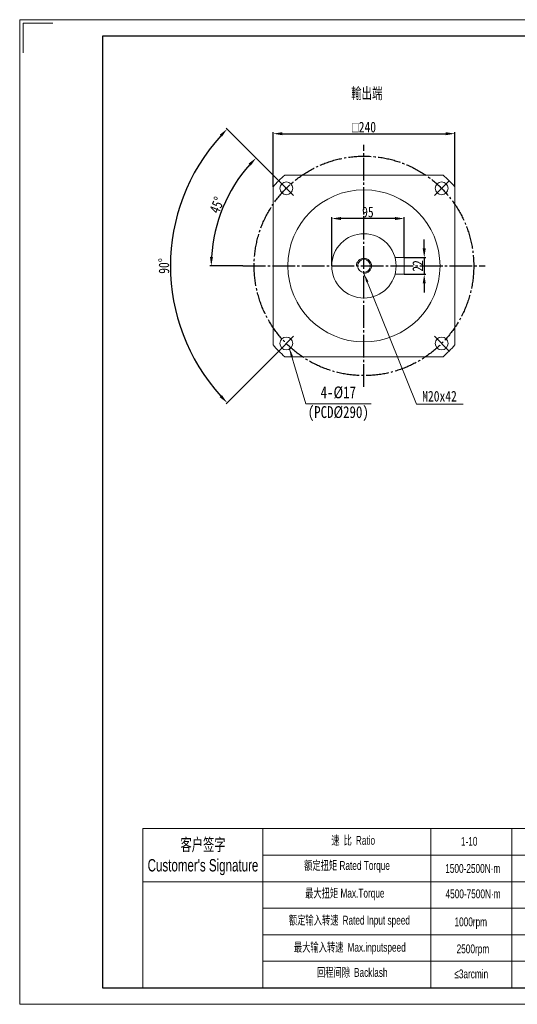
# Model space of a CAD drawing. Header units: millimetres. Extents: x 18514 to 20354, y 216 to 1517.
# Tile 1 of 3: x 18514 to 19172, y 216 to 1517. Entities that reach past the tile are written whole.
import ezdxf

# ---------------------------------------------------------------- set-up
doc = ezdxf.new("R2010")
doc.units = ezdxf.units.MM
doc.header["$PDSIZE"] = -5
doc.linetypes.add('EB_DASHDOT', pattern=[39, 30, -3, 3, -3])
doc.layers.get('0').update_dxf_attribs({"lineweight": 0})
doc.layers.get('Defpoints').update_dxf_attribs({"lineweight": 18})
for name, color, linetype, lineweight in [('7标注层', 4, 'Continuous', 18), ('CAXA0', 7, 'Continuous', 70), ('CAXA中心线层', 1, 'EB_DASHDOT', 25), ('SLD-0', 7, 'Continuous', 18), ('图框_外框线', 7, 'Continuous', 18)]:
    doc.layers.add(name, color=color, linetype=linetype, lineweight=lineweight)
doc.styles.get("Standard").update_dxf_attribs({"font": 'txt', "width": 0.707})
doc.styles.add('TH_GBDIM', font='txt', dxfattribs={"width": 0.8})
doc.styles.add('标准', font='arial.ttf', dxfattribs={"width": 0.667})
doc.dimstyles.new('TH_GBDIM', dxfattribs={"dimtxt": 14, "dimasz": 12, "dimexe": 2, "dimexo": 0, "dimgap": 1.5, "dimtad": 1, "dimdec": 0, "dimzin": 0, "dimdsep": 46, "dimtxsty": 'TH_GBDIM', "dimcen": 2.5, "dimdle": 24, "dimclrd": 3, "dimclre": 3, "dimclrt": 3, "dimadec": 0, "dimazin": 0, "dimtfac": 0.714286, "dimtdec": 0, "dimtmove": 0, "dimatfit": 3, "dimfxl": 1, "dimtolj": 1, "dimarcsym": 0})

# ---------------------------------------------------------------- blocks, each defined once
blk = doc.blocks.new('*X2')
at = {"linetype": 'Continuous', "lineweight": 15}
blk.add_hatch(color=3, dxfattribs=at).paths.add_polyline_path([(-108.3, 73.9), (-103.5, 62.9), (-106.4, 62)], flags=0)
at = {"color": 3, "linetype": 'Continuous', "lineweight": 15}
for p, q in [((-108.3, 73.9), (-86.3, 0)), ((-86.3, 0), (0, 0)), ((0, 0), (0, 0))]:
    blk.add_line(p, q, dxfattribs=at)
blk = doc.blocks.new('*X11')
at = {"color": 3, "linetype": 'Continuous', "lineweight": -2, "transparency": 16777216}
for p, q in [((18849, 1296.2), (18849, 1368.5)), ((18861, 1366.5), (19077, 1366.5)), ((19089, 1296.2), (19089, 1368.5))]:
    blk.add_line(p, q, dxfattribs=at)
at = {"color": 3, "linetype": 'Continuous', "transparency": 16777216}
for points in [[(18861, 1368.5), (18861, 1364.5), (18849, 1366.5)], [(19077, 1368.5), (19077, 1364.5), (19089, 1366.5)]]:
    blk.add_solid(points, dxfattribs=at)
at = {"layer": 'Defpoints', "color": 0, "linetype": 'Continuous', "transparency": 16777216}
for p in [(19089, 1366.5), (18849, 1296.2), (19089, 1296.2)]:
    blk.add_point(p, dxfattribs=at)
at = {"color": 3, "linetype": 'Continuous', "lineweight": 15, "transparency": 16777216, "insert": (18969, 1375.1), "char_height": 14, "width": 70.902, "attachment_point": 5, "style": 'TH_GBDIM'}
blk.add_mtext('\\A1;{\\fgdt|b0|i0|c134|p2;o}240', dxfattribs=at)
blk = doc.blocks.new('*X23')
at = {"color": 3, "linetype": 'Continuous', "lineweight": -2, "transparency": 16777216}
for p, q in [((18857, 1303.9), (18825, 1335.8)), ((18809, 1191.8), (18765.3, 1191.8))]:
    blk.add_line(p, q, dxfattribs=at)
blk.add_arc((18969, 1191.8), 201.7, 138.4086, 176.5914, dxfattribs=at)
at = {"color": 3, "linetype": 'Continuous', "transparency": 16777216}
for points in [[(18816.7, 1327.1), (18819.6, 1324.3), (18826.4, 1334.4)], [(18769.6, 1203.7), (18765.6, 1203.8), (18767.3, 1191.8)]]:
    blk.add_solid(points, dxfattribs=at)
at = {"layer": 'Defpoints', "color": 0, "linetype": 'Continuous', "transparency": 16777216}
for p in [(18857, 1303.9), (18794.3, 1292.7), (18876, 1284.8), (18809, 1191.8), (19129, 1191.8)]:
    blk.add_point(p, dxfattribs=at)
at = {"color": 3, "linetype": 'Continuous', "lineweight": 15, "transparency": 16777216, "insert": (18774.8, 1272.2), "char_height": 14, "width": 43.21, "attachment_point": 5, "rotation": 67.5, "style": 'TH_GBDIM'}
blk.add_mtext('\\A1;45°', dxfattribs=at)
blk = doc.blocks.new('*X24')
at = {"color": 3, "linetype": 'Continuous', "lineweight": -2, "transparency": 16777216}
for p, q in [((18857, 1303.9), (18786.8, 1374)), ((18857, 1079.7), (18786.8, 1009.6))]:
    blk.add_line(p, q, dxfattribs=at)
blk.add_arc((18969, 1191.8), 255.6, 137.6897, 222.3103, dxfattribs=at)
at = {"color": 3, "linetype": 'Continuous', "transparency": 16777216}
for points in [[(18778.5, 1365.2), (18781.4, 1362.5), (18788.3, 1372.6)], [(18781.4, 1021.1), (18778.5, 1018.3), (18788.3, 1011)]]:
    blk.add_solid(points, dxfattribs=at)
at = {"layer": 'Defpoints', "color": 0, "linetype": 'Continuous', "transparency": 16777216}
for p in [(18857, 1303.9), (18876, 1284.8), (18722.1, 1257.9), (18876, 1098.8), (18857, 1079.7)]:
    blk.add_point(p, dxfattribs=at)
at = {"color": 3, "linetype": 'Continuous', "lineweight": 15, "transparency": 16777216, "insert": (18704.9, 1191.8), "char_height": 14, "width": 42.062, "attachment_point": 5, "rotation": 90, "style": 'TH_GBDIM'}
blk.add_mtext('\\A1;90°', dxfattribs=at)
blk = doc.blocks.new('*X25')
at = {"linetype": 'Continuous', "lineweight": 15}
blk.add_hatch(color=3, dxfattribs=at).paths.add_polyline_path([(-130.9, 172.7), (-125, 162.1), (-127.8, 161)], flags=0)
at = {"color": 3, "linetype": 'Continuous', "lineweight": 15}
for p, q in [((-130.9, 172.7), (-61.7, 0)), ((-61.7, 0), (0, 0)), ((0, 0), (0, 0))]:
    blk.add_line(p, q, dxfattribs=at)
blk = doc.blocks.new('*X26')
at = {"color": 3, "linetype": 'Continuous', "lineweight": -2, "transparency": 16777216}
for p, q in [((19048.6, 1214.8), (19048.6, 1226.8)), ((19021.9, 1202.8), (19050.6, 1202.8)), ((19048.6, 1202.8), (19048.6, 1180.8)), ((19021.9, 1180.8), (19050.6, 1180.8)), ((19048.6, 1168.8), (19048.6, 1156.8))]:
    blk.add_line(p, q, dxfattribs=at)
at = {"color": 3, "linetype": 'Continuous', "transparency": 16777216}
for points in [[(19046.6, 1214.8), (19050.6, 1214.8), (19048.6, 1202.8)], [(19046.6, 1168.8), (19050.6, 1168.8), (19048.6, 1180.8)]]:
    blk.add_solid(points, dxfattribs=at)
at = {"layer": 'Defpoints', "color": 0, "linetype": 'Continuous', "transparency": 16777216}
for p in [(19021.9, 1202.8), (19021.9, 1180.8), (19048.6, 1180.8)]:
    blk.add_point(p, dxfattribs=at)
at = {"color": 3, "linetype": 'Continuous', "lineweight": 15, "transparency": 16777216, "insert": (19040.1, 1191.8), "char_height": 14, "width": 28.249, "attachment_point": 5, "rotation": 90, "style": 'TH_GBDIM'}
blk.add_mtext('\\A1;22', dxfattribs=at)
blk = doc.blocks.new('*X27')
at = {"color": 3, "linetype": 'Continuous', "lineweight": -2, "transparency": 16777216}
for p, q in [((18926.5, 1191.8), (18926.5, 1256.4)), ((19009.9, 1254.4), (18938.5, 1254.4)), ((19021.9, 1202.8), (19021.9, 1256.4))]:
    blk.add_line(p, q, dxfattribs=at)
at = {"color": 3, "linetype": 'Continuous', "transparency": 16777216}
for points in [[(18938.5, 1256.4), (18938.5, 1252.4), (18926.5, 1254.4)], [(19009.9, 1256.4), (19009.9, 1252.4), (19021.9, 1254.4)]]:
    blk.add_solid(points, dxfattribs=at)
at = {"layer": 'Defpoints', "color": 0, "linetype": 'Continuous', "transparency": 16777216}
for p in [(18926.5, 1254.4), (19021.9, 1202.8), (18926.5, 1191.8)]:
    blk.add_point(p, dxfattribs=at)
at = {"color": 3, "linetype": 'Continuous', "lineweight": 15, "transparency": 16777216, "insert": (18974.2, 1262.9), "char_height": 14, "width": 28.498, "attachment_point": 5, "style": 'TH_GBDIM'}
blk.add_mtext('\\A1;95', dxfattribs=at)

msp = doc.modelspace()

# ---------------------------------------------------------------- linework, layer by layer
at = {"color": 7, "linetype": 'Continuous', "lineweight": 15}
for p, q in [((19073.4, 1311.8), (18864.6, 1311.8)), ((18849, 1296.2), (18849, 1087.4)), ((19089, 1087.4), (19089, 1296.2)), ((19010.1, 1202.8), (19021.9, 1202.8)), ((19021.9, 1202.8), (19021.9, 1180.8)), ((19010.1, 1180.8), (19021.9, 1180.8)), ((18864.6, 1071.8), (19073.4, 1071.8))]:
    msp.add_line(p, q, dxfattribs=at)
for p, q in [((18835.5, 448.3), (18835.5, 238)), ((19057.5, 448.3), (19057.5, 238))]:
    msp.add_line(p, q)
for centre, radius in [((18866.5, 1294.3), 8.5), ((19071.6, 1294.3), 8.5), ((18969, 1191.8), 100.5), ((18969, 1191.8), 42.5), ((18969, 1191.8), 8.5), ((18866.5, 1089.3), 8.5), ((19071.6, 1089.3), 8.5)]:
    msp.add_circle(centre, radius, dxfattribs=at)
for start, end in [(131.0283, 138.9717), (41.0283, 48.9717), (221.0283, 228.9717), (311.0283, 318.9717)]:
    msp.add_arc((18969, 1191.8), 159.1, start, end, dxfattribs=at)
at = {"layer": '7标注层', "color": 0}
msp.add_line((18676.8, 448.3), (18676.8, 238), dxfattribs=at)
at = {"layer": '7标注层'}
msp.add_arc((18969, 1191.8), 10, 270, 180, dxfattribs=at)
at = {"layer": 'CAXA中心线层', "linetype": 'EB_DASHDOT', "lineweight": 25}
for p, q in [((18969, 1031.8), (18969, 1351.8)), ((18857, 1303.9), (18876, 1284.8)), ((19081.1, 1303.9), (19062, 1284.8)), ((18809, 1191.8), (19129, 1191.8)), ((18857, 1079.7), (18876, 1098.8)), ((19081.1, 1079.7), (19062, 1098.8))]:
    msp.add_line(p, q, dxfattribs=at)
msp.add_circle((18969, 1191.8), 145, dxfattribs=at)
at = {"layer": 'SLD-0'}
msp.add_line((19164.4, 448.3), (19164.4, 238), dxfattribs=at)
at = {"layer": '图框_外框线'}
for p, q in [((18676.8, 448.3), (20332.2, 448.3)), ((18835.5, 413.2), (19765.8, 413.2)), ((18676.8, 378.1), (20332.2, 378.1)), ((18835.5, 343), (20332.2, 343)), ((18835.5, 307.9), (20332.2, 307.9)), ((18835.5, 272.9), (20332.2, 272.9))]:
    msp.add_line(p, q, dxfattribs=at)
at = {"layer": '图框_外框线', "color": 3}
msp.add_lwpolyline([(18514.3, 216.1), (20354.1, 216.1), (20354.1, 1517.1), (18514.3, 1517.1)], close=True, dxfattribs=at)
msp.add_lwpolyline([(18518.7, 1473.3), (18518.7, 1512.7), (18558.1, 1512.7)], dxfattribs=at)
at = {"layer": '图框_外框线', "color": 3, "lineweight": 25}
msp.add_lwpolyline([(18623.8, 238), (20332.2, 238), (20332.2, 1495.2), (18623.8, 1495.2)], close=True, dxfattribs=at)

# ---------------------------------------------------------------- block references
at = {"color": 7, "linetype": 'Continuous', "lineweight": 15}
for name, p in [('*X25', (19099.9, 1009.1)), ('*X2', (18978.7, 1009.7))]:
    msp.add_blockref(name, p, dxfattribs=at)

# ---------------------------------------------------------------- texts
at = {"color": 3, "insert": (18972.7, 1419.1), "char_height": 15, "width": 87.904, "attachment_point": 5}
msp.add_mtext('輸出端', dxfattribs=at)
at = {"layer": 'CAXA0', "color": 3, "linetype": 'Continuous', "attachment_point": 5, "style": 'TH_GBDIM'}
for s, insert, char_height, width in [('4-%%C17\\P(PCD%%C290)', (18935.1, 1009.6), 15.628, 144.471), ('M20x42', (19068.8, 1019.5), 14, 93.209)]:
    msp.add_mtext(s, dxfattribs=dict(at, insert=insert, char_height=char_height, width=width))
at = {"layer": 'SLD-0', "color": 1, "insert": (19542.1, 505.9), "char_height": 21, "width": 572.439, "attachment_point": 2, "line_spacing_factor": 1.15057, "style": '标准'}
msp.add_mtext('{\\fSimSun|b1|i0|c0|p34;\\T1.1;  \\fSimSun|b1|i0|c134|p34;注：输入尺寸依据各品牌伺服马达或步进马达可以有所变动。}', dxfattribs=at)
at = {"layer": 'SLD-0', "color": 1, "attachment_point": 2, "style": '标准'}
for s, insert, char_height, width in [("{\\fSimSun|b0|i0|c134|p2;客户签字}\\PCustomer's Signature", (18756.4, 435.3), 16.372, 203.671), ('{\\fSimSun|b0|i0|c134|p2;速 比 }Ratio', (18954.8, 438.6), 11.694, 95.554), ('1-10', (19108, 437.3), 11.69, 49.722), ('{\\fSimSun|b0|i0|c134|p2;额定扭矩} Rated Torque', (18946.6, 405.4), 11.694, 131.314), ('1500-2500N·m', (19112.7, 401.5), 11.694, 49.722), ('{\\fSimSun|b0|i0|c134|p2;最大扭矩} Max.Torque', (18943.7, 368.8), 11.694, 151.044), ('4500-7500N·m', (19113.1, 367.9), 11.694, 62.514), ('{\\fSimSun|b0|i0|c134|p2;额定输入转速 }Rated Input speed', (18949.8, 333.1), 11.694, 215.166), ('1000rpm', (19110.1, 330.9), 11.69, 49.722), ('{\\fSimSun|b0|i0|c134|p2;最大输入转速 }Max.inputspeed ', (18950.3, 297.3), 11.694, 197.902), ('2500rpm', (19112.9, 295.2), 11.69, 89.748), ('{\\fSimSun|b0|i0|c134|p2;回程间隙 }Backlash', (18953.5, 264.1), 11.694, 95.554), ('≤3arcmin ', (19110.7, 262.1), 11.69, 49.722)]:
    msp.add_mtext(s, dxfattribs=dict(at, insert=insert, char_height=char_height, width=width))

# ---------------------------------------------------------------- dimensions: what is measured, and where the dimension line sits
at = {"color": 7, "linetype": 'Continuous', "lineweight": 15}
dim = msp.add_linear_dim(base=(19089, 1366.5), p1=(18849, 1296.2), p2=(19089, 1296.2), text='{\\fgdt|b0|i0|c134|p2;o}<>', dimstyle='TH_GBDIM', override={"dimsah": 1, "dimtzin": 0}, dxfattribs=at)
dim.commit()
dim.dimension.update_dxf_attribs({"geometry": '*X11', "text_midpoint": (18969, 1375.1)})
for base, line1, picture, middle in [((18722.1, 1257.9), ((18857, 1079.7), (18876, 1098.8)), '*X24', (18704.9, 1191.8)), ((18794.3, 1292.7), ((18809, 1191.8), (19129, 1191.8)), '*X23', (18774.8, 1272.2))]:
    dim = msp.add_angular_dim_2l(base=base, line1=line1, line2=((18857, 1303.9), (18876, 1284.8)), dimstyle='TH_GBDIM', override={"dimtad": 1, "dimtih": 0, "dimtoh": 0, "dimsah": 1, "dimtzin": 0}, dxfattribs=at)
    dim.commit()
    dim.dimension.update_dxf_attribs({"geometry": picture, "text_midpoint": middle})
dim = msp.add_linear_dim(base=(18926.5, 1254.4), p1=(19021.9, 1202.8), p2=(18926.5, 1191.8), dimstyle='TH_GBDIM', override={"dimsah": 1, "dimtzin": 0}, dxfattribs=at)
dim.commit()
dim.dimension.update_dxf_attribs({"geometry": '*X27', "text_midpoint": (18974.2, 1262.9)})
dim = msp.add_linear_dim(base=(19048.6, 1180.8), p1=(19021.9, 1202.8), p2=(19021.9, 1180.8), angle=270, dimstyle='TH_GBDIM', override={"dimsah": 1, "dimtzin": 0}, dxfattribs=at)
dim.commit()
dim.dimension.update_dxf_attribs({"geometry": '*X26', "text_midpoint": (19040.1, 1191.8)})

doc.saveas('drawing.dxf')
